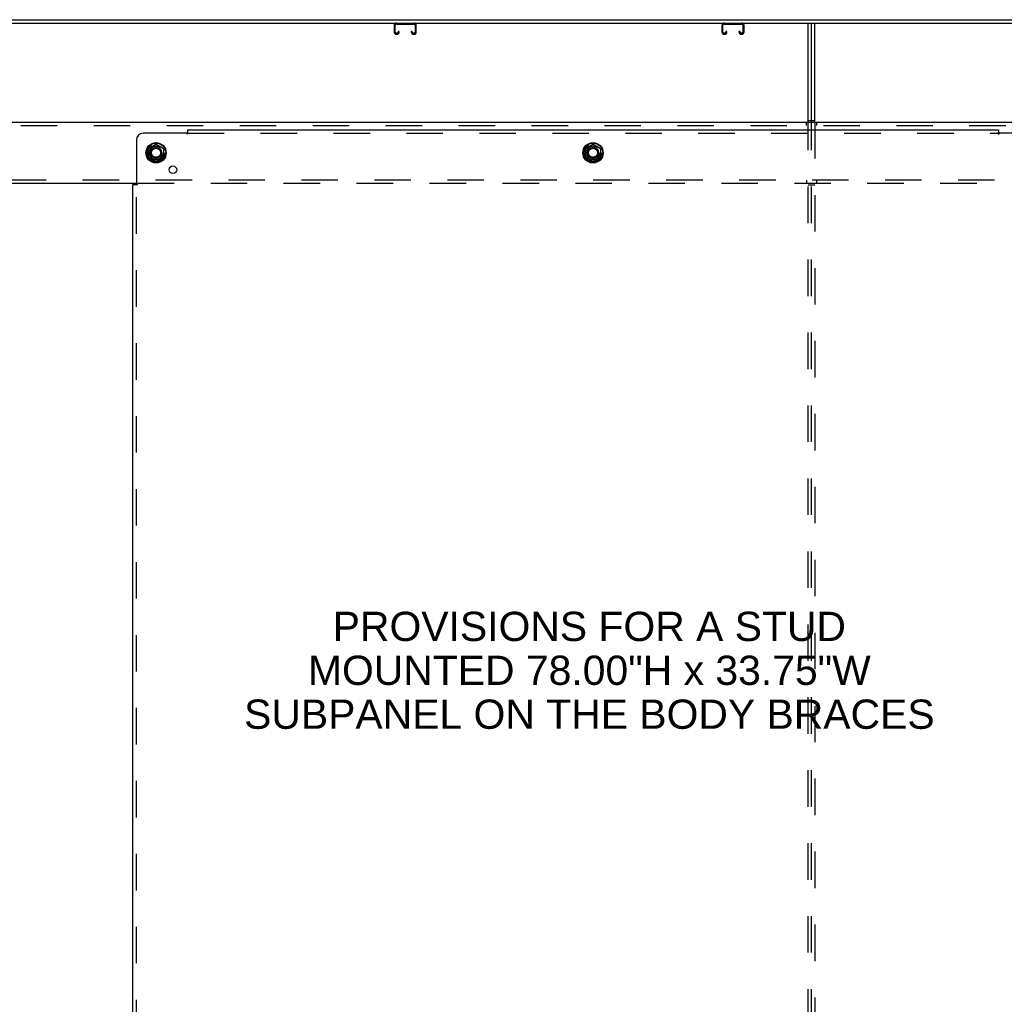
# Model space of a CAD drawing. Header units: inches. Extents: x 0 to 243, y 0 to 157.
# Tile 21 of 27: x 154 to 190, y 99 to 135. Entities that reach past the tile are written whole.
import ezdxf

# ---------------------------------------------------------------- set-up
doc = ezdxf.new("R2010")
doc.units = ezdxf.units.IN
doc.header["$LTSCALE"] = 13.357143
doc.header["$MEASUREMENT"] = 0
doc.linetypes.add('DOT', pattern=[0.2, 0.1, -0.1])
doc.linetypes.add('HIDDEN', pattern=[0.2, 0.1, -0.1])
doc.layers.get('0').update_dxf_attribs({"linetype": 'CONTINUOUS'})
for name, color, linetype in [('DEFAULT_2', 8, 'HIDDEN'), ('DIMENSIONS', 7, 'CONTINUOUS'), ('SUBPANELS', 7, 'CONTINUOUS')]:
    doc.layers.add(name, color=color, linetype=linetype)
doc.styles.get("Standard").update_dxf_attribs({"font": 'arial.ttf'})

msp = doc.modelspace()

# ---------------------------------------------------------------- linework, layer by layer
at = {"color": 7, "linetype": 'Continuous'}
for p, q in [((77.228, 134.6), (195.103, 134.6)), ((77.166, 134.475), (195.166, 134.475)), ((167.885, 134.395), (167.885, 134.149)), ((167.925, 134.149), (167.925, 134.395)), ((167.965, 134.435), (168.617, 134.435)), ((168.032, 134.163), (168.032, 134.149)), ((168.072, 134.163), (168.032, 134.163)), ((168.072, 134.149), (168.072, 134.163)), ((168.51, 134.163), (168.51, 134.149)), ((168.55, 134.163), (168.51, 134.163)), ((168.55, 134.149), (168.55, 134.163)), ((168.657, 134.395), (168.657, 134.149)), ((168.697, 134.149), (168.697, 134.395)), ((179.885, 134.395), (179.885, 134.149)), ((179.925, 134.149), (179.925, 134.395)), ((179.965, 134.435), (180.617, 134.435)), ((180.032, 134.163), (180.032, 134.149)), ((180.072, 134.163), (180.032, 134.163)), ((180.072, 134.149), (180.072, 134.163)), ((180.51, 134.163), (180.51, 134.149)), ((180.55, 134.163), (180.51, 134.163)), ((180.55, 134.149), (180.55, 134.163)), ((180.657, 134.395), (180.657, 134.149)), ((180.697, 134.149), (180.697, 134.395)), ((183.166, 130.85), (183.166, 134.475)), ((183.291, 130.85), (183.291, 134.475)), ((167.992, 134.109), (167.965, 134.109)), ((167.965, 134.069), (167.992, 134.069)), ((168.617, 134.109), (168.59, 134.109)), ((168.59, 134.069), (168.617, 134.069)), ((179.992, 134.109), (179.965, 134.109)), ((179.965, 134.069), (179.992, 134.069)), ((180.617, 134.109), (180.59, 134.109)), ((180.59, 134.069), (180.617, 134.069)), ((183.041, 130.913), (183.291, 130.913)), ((79.416, 130.85), (192.541, 130.85)), ((158.888, 129.879), (158.888, 129.571)), ((158.893, 129.888), (159.161, 130.043)), ((159.171, 130.043), (159.438, 129.888)), ((159.443, 129.879), (159.443, 129.571)), ((174.888, 129.879), (174.888, 129.571)), ((174.893, 129.888), (175.161, 130.043)), ((175.171, 130.043), (175.438, 129.888)), ((175.443, 129.879), (175.443, 129.571)), ((159.161, 129.408), (158.893, 129.562)), ((159.438, 129.562), (159.171, 129.408)), ((175.161, 129.408), (174.893, 129.562)), ((175.438, 129.562), (175.171, 129.408)), ((158.443, 128.6), (151.764, 128.6))]:
    msp.add_line(p, q, dxfattribs=at)
at = {"color": 3, "linetype": 'Continuous'}
msp.add_line((183.041, 130.85), (183.041, 134.475), dxfattribs=at)
at = {"color": 7, "linetype": 'Continuous'}
for centre, radius in [((159.166, 129.725), 0.372), ((159.166, 129.725), 0.356), ((159.166, 129.725), 0.204), ((159.166, 129.725), 0.183), ((159.166, 129.725), 0.183), ((175.166, 129.725), 0.372), ((175.166, 129.725), 0.356), ((175.166, 129.725), 0.204), ((175.166, 129.725), 0.183), ((175.166, 129.725), 0.183)]:
    msp.add_circle(centre, radius, dxfattribs=at)
for centre, radius, start, end in [((167.965, 134.395), 0.08, 90, 180), ((167.965, 134.149), 0.08, 180, 270), ((167.965, 134.395), 0.04, 90, 180), ((167.965, 134.149), 0.04, 180, 270), ((167.992, 134.149), 0.08, 270, 360), ((167.992, 134.149), 0.04, 270, 360), ((168.59, 134.149), 0.08, 180, 270), ((168.59, 134.149), 0.04, 180, 270), ((168.617, 134.395), 0.08, 0, 90), ((168.617, 134.395), 0.04, 0, 90), ((168.617, 134.149), 0.08, 270, 360), ((168.617, 134.149), 0.04, 270, 360), ((179.965, 134.395), 0.08, 90, 180), ((179.965, 134.149), 0.08, 180, 270), ((179.965, 134.395), 0.04, 90, 180), ((179.965, 134.149), 0.04, 180, 270), ((179.992, 134.149), 0.08, 270, 360), ((179.992, 134.149), 0.04, 270, 360), ((180.59, 134.149), 0.08, 180, 270), ((180.59, 134.149), 0.04, 180, 270), ((180.617, 134.395), 0.08, 0, 90), ((180.617, 134.395), 0.04, 0, 90), ((180.617, 134.149), 0.08, 270, 360), ((180.617, 134.149), 0.04, 270, 360), ((158.898, 129.879), 0.01, 120.0108, 179.9876), ((159.166, 130.034), 0.01, 60.0117, 119.9873), ((159.433, 129.879), 0.01, 0, 59.988), ((174.898, 129.879), 0.01, 120.0108, 179.9876), ((175.166, 130.034), 0.01, 60.0117, 119.9873), ((175.433, 129.879), 0.01, 0, 59.988), ((158.898, 129.571), 0.01, 180.0113, 240), ((159.433, 129.571), 0.01, 300, 360), ((174.898, 129.571), 0.01, 180.0113, 240), ((175.433, 129.571), 0.01, 300, 360), ((159.166, 129.416), 0.01, 240.0117, 300), ((175.166, 129.416), 0.01, 240.0117, 300)]:
    msp.add_arc(centre, radius, start, end, dxfattribs=at)
at = {"layer": 'DEFAULT_2', "color": 8, "linetype": 'HIDDEN'}
for p, q in [((79.416, 130.725), (192.541, 130.725)), ((182.978, 130.725), (182.978, 130.85)), ((183.041, 52.35), (183.041, 130.85)), ((183.166, 52.35), (183.166, 130.85)), ((183.291, 130.85), (183.291, 52.35)), ((183.353, 130.85), (183.353, 130.725)), ((192.541, 128.725), (79.416, 128.725)), ((182.978, 128.725), (182.978, 128.6)), ((183.353, 128.725), (183.353, 128.6)), ((191.889, 128.6), (158.443, 128.6)), ((183.291, 128.538), (183.041, 128.538))]:
    msp.add_line(p, q, dxfattribs=at)
for centre, radius in [((159.166, 129.725), 0.318), ((159.166, 129.725), 0.166), ((175.166, 129.725), 0.318), ((175.166, 129.725), 0.166)]:
    msp.add_circle(centre, radius, dxfattribs=at)
at = {"layer": 'DEFAULT_2', "color": 8, "linetype": 'DOT'}
for centre in [(159.166, 129.725), (175.166, 129.725)]:
    msp.add_circle(centre, 0.17, dxfattribs=at)
at = {"layer": 'SUBPANELS', "color": 3, "linetype": 'Continuous'}
for p, q in [((160.322, 130.569), (160.322, 130.482)), ((160.322, 130.569), (190.01, 130.569)), ((190.01, 130.569), (190.01, 130.482)), ((158.447, 130.194), (158.447, 128.604)), ((160.287, 130.444), (158.697, 130.444)), ((160.305, 130.462), (160.299, 130.456)), ((191.635, 130.444), (190.045, 130.444)), ((158.322, 54.631), (158.322, 128.569)), ((158.322, 128.569), (158.408, 128.569))]:
    msp.add_line(p, q, dxfattribs=at)
at = {"layer": 'SUBPANELS', "color": 8, "linetype": 'HIDDEN'}
for p, q in [((160.322, 130.403), (160.322, 130.482)), ((160.322, 130.444), (190.01, 130.444)), ((190.01, 130.403), (190.01, 130.482)), ((158.408, 128.569), (158.488, 128.569)), ((158.447, 54.631), (158.447, 128.569))]:
    msp.add_line(p, q, dxfattribs=at)
at = {"layer": 'SUBPANELS', "color": 3, "linetype": 'Continuous'}
for points in [[(160.299, 130.456), (160.297, 130.454), (160.295, 130.452), (160.293, 130.451), (160.291, 130.449), (160.29, 130.447), (160.288, 130.445), (160.287, 130.444)], [(160.322, 130.482), (160.32, 130.48), (160.319, 130.478), (160.317, 130.476), (160.316, 130.474), (160.314, 130.472), (160.313, 130.47), (160.311, 130.469), (160.31, 130.467), (160.308, 130.466), (160.307, 130.464), (160.305, 130.462)], [(190.01, 130.482), (190.011, 130.48), (190.013, 130.478), (190.014, 130.476), (190.016, 130.474), (190.017, 130.472), (190.019, 130.47), (190.02, 130.469), (190.022, 130.467), (190.024, 130.466), (190.025, 130.464), (190.027, 130.462)], [(190.027, 130.462), (190.033, 130.456), (190.035, 130.454), (190.037, 130.452), (190.039, 130.451), (190.04, 130.449), (190.042, 130.447), (190.043, 130.445), (190.045, 130.444)], [(158.408, 128.569), (158.411, 128.57), (158.413, 128.572), (158.415, 128.574), (158.417, 128.575), (158.419, 128.577), (158.42, 128.578), (158.422, 128.58), (158.424, 128.581), (158.425, 128.583), (158.427, 128.584), (158.428, 128.586)], [(158.428, 128.586), (158.435, 128.592), (158.437, 128.594), (158.438, 128.596), (158.44, 128.598), (158.442, 128.6), (158.444, 128.601), (158.446, 128.603), (158.447, 128.604)]]:
    msp.add_lwpolyline(points, dxfattribs=at)
at = {"layer": 'SUBPANELS', "color": 8, "linetype": 'HIDDEN'}
for points in [[(160.3, 130.424), (160.297, 130.429), (160.295, 130.431), (160.294, 130.434), (160.292, 130.436), (160.291, 130.438), (160.29, 130.44), (160.288, 130.442), (160.287, 130.444)], [(160.322, 130.403), (160.32, 130.404), (160.318, 130.404), (160.317, 130.405), (160.315, 130.406), (160.314, 130.407), (160.312, 130.408), (160.311, 130.41), (160.309, 130.411), (160.308, 130.413), (160.306, 130.415), (160.305, 130.416), (160.304, 130.418), (160.302, 130.42), (160.301, 130.422), (160.3, 130.424)], [(190.01, 130.403), (190.011, 130.404), (190.013, 130.404), (190.015, 130.405), (190.016, 130.406), (190.018, 130.407), (190.019, 130.408), (190.021, 130.41), (190.022, 130.411), (190.024, 130.413), (190.025, 130.415), (190.027, 130.416), (190.028, 130.418), (190.029, 130.42), (190.031, 130.422), (190.032, 130.424), (190.035, 130.429)], [(190.035, 130.429), (190.036, 130.431), (190.038, 130.434), (190.039, 130.436), (190.041, 130.438), (190.042, 130.44), (190.043, 130.442), (190.045, 130.444)], [(158.462, 128.594), (158.459, 128.595), (158.457, 128.597), (158.455, 128.598), (158.453, 128.6), (158.451, 128.601), (158.449, 128.603), (158.447, 128.604)], [(158.488, 128.569), (158.487, 128.571), (158.486, 128.572), (158.486, 128.574), (158.485, 128.576), (158.484, 128.577), (158.482, 128.579), (158.481, 128.58), (158.48, 128.582), (158.478, 128.583), (158.476, 128.585), (158.474, 128.586), (158.473, 128.587), (158.471, 128.589), (158.468, 128.59), (158.466, 128.591), (158.462, 128.594)]]:
    msp.add_lwpolyline(points, dxfattribs=at)
for centre in [(159.166, 129.725), (175.166, 129.725)]:
    msp.add_circle(centre, 0.25, dxfattribs=at)
at = {"layer": 'SUBPANELS', "color": 3, "linetype": 'Continuous'}
msp.add_circle((159.784, 129.106), 0.141, dxfattribs=at)
msp.add_arc((158.697, 130.194), 0.25, 90, 180, dxfattribs=at)

# ---------------------------------------------------------------- texts
at = {"layer": 'DIMENSIONS', "color": 2, "linetype": 'Continuous', "insert": (175.032, 112.919), "char_height": 1.07143, "width": 25.23234, "attachment_point": 2, "line_spacing_factor": 0.9}
msp.add_mtext('PROVISIONS FOR A STUD\\PMOUNTED 78.00"H x 33.75"W\\PSUBPANEL ON THE BODY BRACES', dxfattribs=at)

doc.saveas('drawing.dxf')
